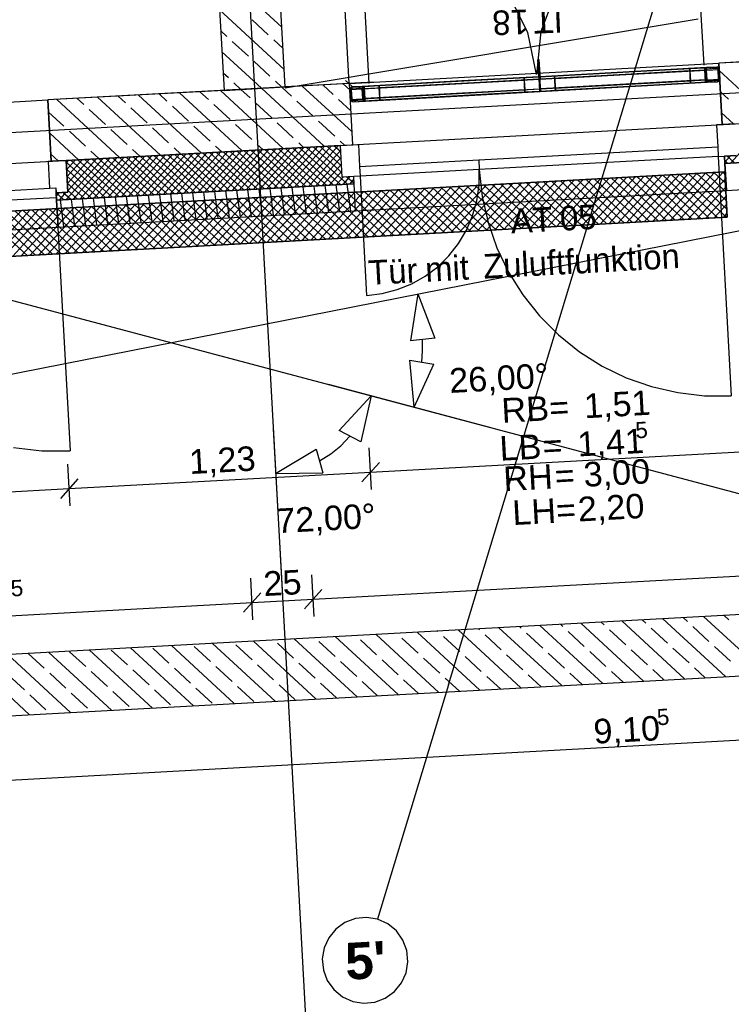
# Model space of a CAD drawing. Extents: x 199 to 1388, y 138 to 979.
# Tile 27 of 155: x 635 to 693, y 256 to 336. Entities that reach past the tile are written whole.
import ezdxf
from ezdxf.lldxf.tags import DXFTag

# ---------------------------------------------------------------- set-up
doc = ezdxf.new("R2010")
doc.units = 0
doc.layers.get('0').update_dxf_attribs({"lineweight": 25})
for name, color, linetype, lineweight, true_color in [('01AFU Allgemein Bemaßung-A07ET47HDI', 7, 'Continuous', 25, 0x848484), ('02 Raster Bemaßung-A07ET47FDI', 7, 'Continuous', 25, 0x848484), ('20 Außenwände-A07ET47EDI', 7, 'Continuous', 25, 0x848484), ('20 Bodenaufbau - Gefällelinien', 7, 'Continuous', 25, 0x848484), ('20 Dach Stb-Decke-A07ET47IDI', 7, 'Continuous', 25, 0x848484), ('20 Gitterwände-A07ET47DDI', 7, 'Continuous', 25, 0x848484), ('20 Innenwände-A07ET47KDI', 7, 'Continuous', 25, 0x848484), ('20 Türen Gitterwände - NR', 7, 'Continuous', 25, 0x848484), ('60 Stützwand - Stützwände', 7, 'Continuous', 25, 0x848484), ('70 Bodenabläufe+Rinnen', 7, 'Continuous', 25, 0x848484), ('A-0', 7, 'Continuous', 25, 0x848484), ('UPO_Loop2', 140, 'Continuous', 30, 0x00bfff)]:
    doc.layers.add(name, color=color, linetype=linetype, lineweight=lineweight, true_color=true_color)
doc.layers.add('02 Raster Gebäude-A07ET47NDI', color=7, linetype='Continuous', lineweight=25)
doc.layers.add('H_Mass', color=7, linetype='Continuous', lineweight=25)
doc.styles.get("Standard").update_dxf_attribs({"font": 'arial.ttf'})
tags = doc.linetypes.add('Raster-A07ET47ODI', pattern=[0.2, 0.1, -0.05, 0, -0.05]).pattern_tags.tags
tags[10:11] = [DXFTag(74, 4), DXFTag(75, 0), DXFTag(340, '0'), DXFTag(46, 1.0), DXFTag(50, 0.0), DXFTag(44, 0.0), DXFTag(45, 0.0)]
tags[8:9] = [DXFTag(74, 4), DXFTag(75, 0), DXFTag(340, '0'), DXFTag(46, 1.0), DXFTag(50, 0.0), DXFTag(44, 0.0), DXFTag(45, 0.0)]
tags[6:7] = [DXFTag(74, 4), DXFTag(75, 0), DXFTag(340, '0'), DXFTag(46, 1.0), DXFTag(50, 0.0), DXFTag(44, 0.0), DXFTag(45, 0.0)]
tags[4:5] = [DXFTag(74, 4), DXFTag(75, 0), DXFTag(340, '0'), DXFTag(46, 1.0), DXFTag(50, 0.0), DXFTag(44, 0.0), DXFTag(45, 0.0)]
tags = doc.linetypes.add('Strichlinie', pattern=[0.75, 0.5, -0.25]).pattern_tags.tags
tags[6:7] = [DXFTag(74, 4), DXFTag(75, 0), DXFTag(340, '0'), DXFTag(46, 1.0), DXFTag(50, 0.0), DXFTag(44, 0.0), DXFTag(45, 0.0)]
tags[4:5] = [DXFTag(74, 4), DXFTag(75, 0), DXFTag(340, '0'), DXFTag(46, 1.0), DXFTag(50, 0.0), DXFTag(44, 0.0), DXFTag(45, 0.0)]
tags = doc.linetypes.add('Strichlinie eng-A07ET47GDI', pattern=[0.115, 0.075, -0.04]).pattern_tags.tags
tags[6:7] = [DXFTag(74, 4), DXFTag(75, 0), DXFTag(340, '0'), DXFTag(46, 1.0), DXFTag(50, 0.0), DXFTag(44, 0.0), DXFTag(45, 0.0)]
tags[4:5] = [DXFTag(74, 4), DXFTag(75, 0), DXFTag(340, '0'), DXFTag(46, 1.0), DXFTag(50, 0.0), DXFTag(44, 0.0), DXFTag(45, 0.0)]
tags = doc.linetypes.add('Öffnungslinie Tür Fenster-A07ET47JDI', pattern=[0.115, 0.075, -0.04]).pattern_tags.tags
tags[6:7] = [DXFTag(74, 4), DXFTag(75, 0), DXFTag(340, '0'), DXFTag(46, 1.0), DXFTag(50, 0.0), DXFTag(44, 0.0), DXFTag(45, 0.0)]
tags[4:5] = [DXFTag(74, 4), DXFTag(75, 0), DXFTag(340, '0'), DXFTag(46, 1.0), DXFTag(50, 0.0), DXFTag(44, 0.0), DXFTag(45, 0.0)]

# ---------------------------------------------------------------- blocks, each defined once
blk = doc.blocks.new('Referenz-A07ET47ZDI', base_point=(226.995, 158.1))
at = {"layer": '01AFU Allgemein Bemaßung-A07ET47HDI'}
for p, q in [((663.773, 298.031), (663.586, 301.432)), ((663.696, 299.435), (693.851, 301.086)), ((639.164, 296.684), (638.978, 300.085)), ((664.404, 300.225), (662.988, 298.645)), ((639.795, 298.878), (638.379, 297.298)), ((639.087, 298.088), (663.696, 299.435)), ((618.917, 296.984), (639.087, 298.088)), ((659.005, 289.073), (768.836, 295.086)), ((654.089, 287.396), (653.903, 290.797)), ((659.082, 287.669), (658.896, 291.07)), ((654.72, 289.59), (653.305, 288.01)), ((659.713, 289.863), (658.297, 288.284)), ((610.582, 286.423), (654.013, 288.8)), ((654.013, 288.8), (659.005, 289.073)), ((594.184, 272.124), (776.004, 282.077))]:
    blk.add_line(p, q, dxfattribs=at)
at = {"layer": '02 Raster Bemaßung-A07ET47FDI'}
for p, q in [((667.554, 313.971), (666.945, 310.156)), ((667.554, 313.971), (668.934, 310.363)), ((668.934, 310.363), (666.945, 310.156)), ((667.93, 309.337), (667.939, 310.259)), ((667.879, 308.415), (667.93, 309.337)), ((667.253, 304.736), (666.894, 308.583)), ((666.894, 308.583), (668.865, 308.248)), ((667.253, 304.736), (668.865, 308.248)), ((660.223, 306.603), (673.391, 303.107)), ((663.725, 305.673), (661.115, 302.824)), ((663.725, 305.673), (662.89, 301.901)), ((655.741, 302.956), (656.486, 289.353)), ((662.89, 301.901), (661.115, 302.824)), ((661.265, 301.59), (662.003, 302.362)), ((655.94, 299.338), (659.26, 301.314)), ((659.26, 301.314), (659.803, 299.389)), ((660.437, 300.917), (661.265, 301.59)), ((659.531, 300.352), (660.437, 300.917)), ((655.94, 299.338), (659.803, 299.389))]:
    blk.add_line(p, q, dxfattribs=at)
at = {"layer": '02 Raster Gebäude-A07ET47NDI', "linetype": 'Raster-A07ET47ODI', "ltscale": 56.250004}
for p, q in [((620.326, 949.934), (657.302, 274.449)), ((670.061, 282.096), (817.241, 767.508)), ((322.804, 396.183), (768.12, 277.957)), ((330.77, 247.68), (1015.097, 382.381)), ((1013.211, 347.869), (329.65, 310.451)), ((670.061, 282.096), (664.258, 262.956)), ((657.302, 274.449), (658.395, 254.479))]:
    blk.add_line(p, q, dxfattribs=at)
at = {"layer": '02 Raster Gebäude-A07ET47NDI', "linetype": 'ByBlock', "ltscale": 56.250004}
for p, q in [((670.061, 282.096), (670.061, 282.096)), ((670.061, 282.096), (670.061, 282.096)), ((657.302, 274.449), (657.302, 274.449)), ((657.302, 274.449), (657.302, 274.449))]:
    blk.add_line(p, q, dxfattribs=at)
at = {"layer": '02 Raster Gebäude-A07ET47NDI'}
for p, q in [((661.592, 262.694), (660.849, 262.161)), ((662.447, 263.016), (661.592, 262.694)), ((663.356, 263.105), (662.447, 263.016)), ((664.258, 262.956), (663.356, 263.105)), ((665.09, 262.58), (664.258, 262.956)), ((660.849, 262.161), (660.27, 261.455)), ((665.796, 262), (665.09, 262.58)), ((666.329, 261.257), (665.796, 262)), ((660.27, 261.455), (659.893, 260.623)), ((666.651, 260.402), (666.329, 261.257)), ((659.893, 260.623), (659.744, 259.721)), ((666.74, 259.493), (666.651, 260.402)), ((659.744, 259.721), (659.834, 258.812)), ((666.592, 258.592), (666.74, 259.493)), ((659.834, 258.812), (660.156, 257.957)), ((660.156, 257.957), (660.688, 257.214)), ((666.215, 257.759), (666.592, 258.592)), ((660.688, 257.214), (661.394, 256.635)), ((665.635, 257.053), (666.215, 257.759)), ((661.394, 256.635), (662.227, 256.258)), ((662.227, 256.258), (663.128, 256.109)), ((664.037, 256.199), (664.892, 256.521)), ((664.892, 256.521), (665.635, 257.053)), ((663.128, 256.109), (664.037, 256.199))]:
    blk.add_line(p, q, dxfattribs=at)
at = {"layer": '20 Außenwände-A07ET47EDI'}
for p, q in [((766.549, 336.87), (692.115, 332.796)), ((661.96, 331.145), (692.115, 332.796)), ((692.388, 327.803), (692.115, 332.796)), ((696.659, 328.037), (692.147, 332.197)), ((661.96, 331.145), (656.718, 330.858)), ((660.632, 330.244), (659.784, 331.026)), ((661.988, 330.626), (661.455, 331.118)), ((662.233, 326.153), (661.96, 331.145)), ((651.725, 330.585), (637.351, 329.798)), ((649.871, 325.476), (644.745, 330.203)), ((647.067, 329.694), (646.416, 330.294)), ((653.213, 325.659), (648.087, 330.386)), ((650.458, 329.832), (649.758, 330.477)), ((656.555, 325.842), (651.429, 330.569)), ((653.849, 329.969), (653.1, 330.66)), ((659.897, 326.025), (654.771, 330.752)), ((657.241, 330.107), (656.442, 330.843)), ((662.177, 327.188), (658.113, 330.935)), ((692.918, 329.854), (692.242, 330.478)), ((617.182, 328.694), (637.351, 329.798)), ((637.625, 324.806), (637.351, 329.798)), ((643.187, 325.11), (638.061, 329.837)), ((640.284, 329.419), (639.732, 329.928)), ((646.529, 325.293), (641.403, 330.02)), ((643.675, 329.557), (643.074, 330.111)), ((652.222, 328.205), (650.899, 329.425)), ((655.614, 328.342), (654.29, 329.562)), ((659.005, 328.48), (657.682, 329.7)), ((662.082, 328.907), (661.073, 329.837)), ((638.657, 327.655), (637.406, 328.809)), ((642.048, 327.792), (640.725, 329.013)), ((645.44, 327.93), (644.116, 329.15)), ((648.831, 328.067), (647.508, 329.288)), ((693.317, 327.854), (692.336, 328.759)), ((653.987, 326.578), (652.663, 327.798)), ((657.378, 326.715), (656.055, 327.936)), ((660.769, 326.853), (659.446, 328.073)), ((693.387, 327.858), (691.929, 327.778)), ((691.929, 327.778), (692.027, 325.981)), ((693.387, 327.858), (692.388, 327.803)), ((692.623, 324.611), (750.706, 327.791)), ((693.07, 324.636), (696.09, 328.006)), ((639.845, 324.927), (637.5, 327.09)), ((640.421, 326.028), (639.098, 327.248)), ((643.813, 326.165), (642.489, 327.386)), ((647.204, 326.303), (645.881, 327.523)), ((650.595, 326.44), (649.272, 327.661)), ((654.884, 325.75), (654.428, 326.171)), ((658.226, 325.933), (657.819, 326.309)), ((661.568, 326.116), (661.211, 326.446)), ((661.235, 326.098), (662.692, 326.178)), ((661.235, 326.098), (662.233, 326.153)), ((662.692, 326.178), (662.791, 324.38)), ((692.743, 322.415), (773.931, 326.859)), ((638.174, 324.836), (637.594, 325.371)), ((638.823, 324.871), (661.235, 326.098)), ((641.516, 325.019), (640.863, 325.621)), ((644.858, 325.202), (644.254, 325.759)), ((644.493, 321.977), (647.514, 325.347)), ((645.058, 322.008), (648.079, 325.378)), ((645.623, 322.039), (648.643, 325.409)), ((646.188, 322.07), (649.208, 325.44)), ((646.753, 322.1), (649.773, 325.471)), ((647.318, 322.131), (650.338, 325.502)), ((648.2, 325.384), (647.645, 325.896)), ((651.071, 322.337), (647.701, 325.357)), ((647.882, 322.162), (650.903, 325.532)), ((651.636, 322.368), (648.266, 325.388)), ((648.447, 322.193), (651.468, 325.563)), ((652.201, 322.399), (648.83, 325.419)), ((649.012, 322.224), (652.032, 325.594)), ((652.765, 322.43), (649.395, 325.45)), ((649.577, 322.255), (652.597, 325.625)), ((653.33, 322.461), (649.96, 325.481)), ((650.142, 322.286), (653.162, 325.656)), ((653.895, 322.491), (650.525, 325.512)), ((650.707, 322.317), (653.727, 325.687)), ((651.542, 325.567), (651.037, 326.034)), ((654.46, 322.522), (651.09, 325.543)), ((651.271, 322.348), (654.292, 325.718)), ((655.025, 322.553), (651.655, 325.574)), ((651.836, 322.379), (654.857, 325.749)), ((655.59, 322.584), (652.219, 325.604)), ((652.401, 322.41), (655.421, 325.78)), ((656.154, 322.615), (652.784, 325.635)), ((652.966, 322.441), (655.986, 325.811)), ((656.719, 322.646), (653.349, 325.666)), ((653.531, 322.471), (656.551, 325.842)), ((657.284, 322.677), (653.914, 325.697)), ((654.096, 322.502), (657.116, 325.873)), ((657.849, 322.708), (654.479, 325.728)), ((654.66, 322.533), (657.681, 325.903)), ((658.414, 322.739), (655.044, 325.759)), ((655.225, 322.564), (658.246, 325.934)), ((658.979, 322.77), (655.609, 325.79)), ((655.79, 322.595), (658.81, 325.965)), ((659.543, 322.801), (656.173, 325.821)), ((656.355, 322.626), (659.375, 325.996)), ((660.108, 322.832), (656.738, 325.852)), ((656.92, 322.657), (659.94, 326.027)), ((660.673, 322.862), (657.303, 325.883)), ((657.485, 322.688), (660.505, 326.058)), ((661.238, 322.893), (657.868, 325.914)), ((658.05, 322.719), (661.07, 326.089)), ((661.803, 322.924), (658.433, 325.945)), ((658.614, 322.75), (661.257, 325.698)), ((661.357, 323.861), (658.998, 325.976)), ((661.326, 324.426), (659.562, 326.006)), ((661.295, 324.991), (660.127, 326.037)), ((661.264, 325.555), (660.692, 326.068)), ((661.377, 323.502), (661.235, 326.098)), ((672.516, 324.913), (692.027, 325.981)), ((692.027, 325.981), (692.071, 325.182)), ((638.823, 324.871), (637.365, 324.791)), ((637.365, 324.791), (637.485, 322.595)), ((638.823, 324.871), (637.625, 324.806)), ((638.965, 322.275), (638.823, 324.871)), ((642.033, 321.842), (638.832, 324.712)), ((638.835, 324.653), (639.041, 324.883)), ((638.845, 321.668), (641.865, 325.038)), ((638.866, 324.088), (639.606, 324.914)), ((638.897, 323.523), (640.171, 324.945)), ((638.928, 322.959), (640.736, 324.976)), ((638.959, 322.394), (641.3, 325.007)), ((642.598, 321.873), (639.228, 324.893)), ((639.41, 321.699), (642.43, 325.069)), ((643.163, 321.904), (639.793, 324.924)), ((639.975, 321.729), (642.995, 325.1)), ((643.728, 321.935), (640.358, 324.955)), ((640.539, 321.76), (643.56, 325.13)), ((644.293, 321.966), (640.923, 324.986)), ((641.104, 321.791), (644.125, 325.161)), ((644.858, 321.997), (641.488, 325.017)), ((641.669, 321.822), (644.689, 325.192)), ((645.422, 322.028), (642.052, 325.048)), ((642.234, 321.853), (645.254, 325.223)), ((645.987, 322.059), (642.617, 325.079)), ((642.799, 321.884), (645.819, 325.254)), ((646.552, 322.089), (643.182, 325.11)), ((643.364, 321.915), (646.384, 325.285)), ((647.117, 322.12), (643.747, 325.141)), ((643.929, 321.946), (646.949, 325.316)), ((647.682, 322.151), (644.312, 325.172)), ((648.247, 322.182), (644.877, 325.203)), ((648.812, 322.213), (645.441, 325.233)), ((649.376, 322.244), (646.006, 325.264)), ((649.941, 322.275), (646.571, 325.295)), ((650.506, 322.306), (647.136, 325.326)), ((659.179, 322.781), (661.287, 325.133)), ((659.744, 322.812), (661.318, 324.568)), ((662.791, 324.38), (672.516, 324.913)), ((672.516, 324.913), (672.56, 324.114)), ((692.071, 325.182), (672.56, 324.114)), ((692.071, 325.182), (693.529, 325.262)), ((692.071, 325.182), (693.139, 305.671)), ((692.59, 325.21), (693.529, 325.262)), ((692.623, 324.611), (692.59, 325.21)), ((692.869, 324.625), (692.609, 324.858)), ((692.616, 324.729), (693.071, 325.237)), ((692.743, 322.415), (692.623, 324.611)), ((693.434, 324.656), (692.802, 325.222)), ((641.469, 321.811), (638.863, 324.147)), ((660.309, 322.843), (661.349, 324.003)), ((662.791, 324.38), (662.835, 323.582)), ((672.56, 324.114), (662.835, 323.582)), ((672.56, 324.114), (672.802, 321.936)), ((638.059, 321.625), (662.348, 322.954)), ((640.904, 321.78), (638.894, 323.582)), ((640.339, 321.749), (638.924, 323.017)), ((660.874, 322.873), (661.44, 323.505)), ((662.835, 323.582), (661.377, 323.502)), ((662.315, 323.553), (661.377, 323.502)), ((661.439, 322.904), (662.005, 323.536)), ((662.347, 322.974), (661.736, 323.522)), ((662.003, 322.935), (662.329, 323.299)), ((662.316, 323.539), (662.301, 323.552)), ((662.348, 322.954), (662.315, 323.553)), ((662.468, 320.757), (662.348, 322.954)), ((617.336, 321.492), (637.985, 322.622)), ((637.485, 322.595), (637.985, 322.622)), ((637.985, 322.622), (638.028, 321.823)), ((637.985, 322.622), (638.007, 322.223)), ((638.007, 322.223), (638.965, 322.275)), ((638.026, 322.224), (638.965, 322.275)), ((638.059, 321.625), (638.026, 322.224)), ((638.644, 321.657), (638.027, 322.21)), ((638.04, 321.969), (638.282, 322.238)), ((638.28, 321.637), (638.846, 322.269)), ((639.209, 321.688), (638.577, 322.254)), ((639.774, 321.718), (638.955, 322.452)), ((647.653, 319.946), (647.372, 322.134)), ((648.554, 319.996), (648.273, 322.184)), ((649.455, 320.045), (649.174, 322.233)), ((650.356, 320.094), (650.075, 322.282)), ((651.257, 320.144), (650.976, 322.332)), ((652.158, 320.193), (651.877, 322.381)), ((653.059, 320.242), (652.778, 322.43)), ((653.96, 320.292), (653.679, 322.48)), ((654.861, 320.341), (654.58, 322.529)), ((655.763, 320.39), (655.481, 322.578)), ((656.664, 320.44), (656.382, 322.628)), ((657.565, 320.489), (657.284, 322.677)), ((658.466, 320.538), (658.185, 322.726)), ((659.367, 320.588), (659.086, 322.776)), ((660.268, 320.637), (659.987, 322.825)), ((661.169, 320.686), (660.888, 322.874)), ((662.07, 320.736), (661.789, 322.924)), ((662.468, 320.757), (692.743, 322.415)), ((638.028, 321.823), (617.379, 320.693)), ((638.028, 321.823), (639.159, 301.174)), ((638.08, 321.626), (638.058, 321.645)), ((638.18, 319.428), (638.059, 321.625)), ((638.642, 319.453), (638.361, 321.641)), ((639.543, 319.503), (639.262, 321.69)), ((640.444, 319.552), (640.163, 321.74)), ((641.346, 319.601), (641.064, 321.789)), ((642.247, 319.651), (641.966, 321.838)), ((643.148, 319.7), (642.867, 321.888)), ((644.049, 319.749), (643.768, 321.937)), ((644.95, 319.798), (644.669, 321.986)), ((645.851, 319.848), (645.57, 322.036)), ((646.752, 319.897), (646.471, 322.085)), ((672.802, 321.936), (673.287, 319.799)), ((638.18, 319.428), (662.468, 320.757)), ((673.287, 319.799), (674.008, 317.73)), ((617.49, 318.295), (638.18, 319.428)), ((674.008, 317.73), (674.956, 315.754)), ((674.956, 315.754), (676.119, 313.897)), ((676.119, 313.897), (677.483, 312.182)), ((677.483, 312.182), (679.03, 310.631)), ((679.03, 310.631), (680.741, 309.262)), ((680.741, 309.262), (682.595, 308.094)), ((682.595, 308.094), (684.568, 307.14)), ((684.568, 307.14), (686.635, 306.413)), ((686.635, 306.413), (688.77, 305.923)), ((688.77, 305.923), (690.948, 305.674)), ((690.948, 305.674), (693.139, 305.671)), ((634.535, 301.44), (636.84, 301.177)), ((636.84, 301.177), (639.159, 301.174))]:
    blk.add_line(p, q, dxfattribs=at)
at = {"layer": '20 Außenwände-A07ET47EDI', "linetype": 'Strichlinie eng-A07ET47GDI', "ltscale": 40.625}
for p, q in [((672.546, 322.84), (672.56, 324.114)), ((672.366, 321.579), (672.546, 322.84)), ((672.023, 320.352), (672.366, 321.579)), ((671.523, 319.18), (672.023, 320.352)), ((670.874, 318.084), (671.523, 319.18)), ((670.088, 317.081), (670.874, 318.084)), ((669.177, 316.19), (670.088, 317.081)), ((668.158, 315.425), (669.177, 316.19)), ((667.048, 314.8), (668.158, 315.425)), ((664.632, 314.009), (665.866, 314.325)), ((665.866, 314.325), (667.048, 314.8)), ((663.367, 313.856), (664.632, 314.009))]:
    blk.add_line(p, q, dxfattribs=at)
at = {"layer": '20 Außenwände-A07ET47EDI', "linetype": 'Strichlinie eng-A07ET47GDI', "ltscale": 56.250004}
blk.add_line((662.835, 323.582), (663.367, 313.856), dxfattribs=at)
at = {"layer": '20 Bodenaufbau - Gefällelinien', "linetype": 'Öffnungslinie Tür Fenster-A07ET47JDI', "ltscale": 56.250004}
blk.add_line((690.435, 336.384), (656.728, 330.759), dxfattribs=at)
at = {"layer": '20 Dach Stb-Decke-A07ET47IDI', "linetype": 'Öffnungslinie Tür Fenster-A07ET47JDI', "ltscale": 56.250004}
blk.add_line((591.439, 322.277), (773.259, 332.23), dxfattribs=at)
at = {"layer": '20 Gitterwände-A07ET47DDI', "linetype": 'Strichlinie', "ltscale": 56.250004}
for p, q in [((690.916, 332.63), (690.183, 345.937)), ((663.575, 331.134), (662.852, 344.441)), ((676.515, 335.315), (674.932, 338.453)), ((678.828, 338.666), (677.598, 335.374)), ((677.246, 331.877), (676.515, 335.315)), ((677.598, 335.374), (677.246, 331.877))]:
    blk.add_line(p, q, dxfattribs=at)
at = {"layer": '20 Gitterwände-A07ET47DDI', "linetype": 'Strichlinie eng-A07ET47GDI', "ltscale": 56.250004}
for p, q in [((677.339, 333.089), (677.438, 333.094)), ((677.415, 331.691), (677.339, 333.089)), ((677.438, 333.094), (677.515, 331.696)), ((677.479, 331.694), (691.114, 332.441)), ((677.49, 331.495), (691.125, 332.241)), ((691.114, 332.441), (691.95, 332.487)), ((691.125, 332.241), (692.161, 332.298)), ((691.95, 332.487), (692.051, 332.465)), ((692.051, 332.465), (692.128, 332.396)), ((692.128, 332.396), (692.161, 332.298)), ((692.161, 332.298), (692.204, 331.499)), ((662.006, 330.647), (671.155, 331.148)), ((662.194, 330.858), (671.144, 331.348)), ((671.144, 331.348), (677.479, 331.694)), ((671.155, 331.148), (677.49, 331.495)), ((677.534, 330.696), (691.169, 331.442)), ((677.545, 330.496), (691.179, 331.243)), ((691.169, 331.442), (692.204, 331.499)), ((691.179, 331.243), (692.016, 331.288)), ((692.114, 331.321), (692.016, 331.288)), ((692.183, 331.398), (692.114, 331.321)), ((692.204, 331.499), (692.183, 331.398)), ((662.006, 330.647), (662.027, 330.748)), ((662.049, 329.848), (662.006, 330.647)), ((662.027, 330.748), (662.096, 330.826)), ((662.049, 329.848), (671.198, 330.349)), ((662.096, 330.826), (662.194, 330.858)), ((671.198, 330.349), (677.534, 330.696)), ((671.209, 330.149), (677.545, 330.496)), ((662.082, 329.75), (662.049, 329.848)), ((662.159, 329.681), (662.082, 329.75)), ((662.26, 329.66), (662.159, 329.681)), ((662.26, 329.66), (671.209, 330.149))]:
    blk.add_line(p, q, dxfattribs=at)
at = {"layer": '20 Gitterwände-A07ET47DDI'}
for p, q in [((677.339, 333.089), (677.438, 333.094)), ((677.339, 333.089), (677.426, 331.491)), ((677.459, 332.709), (677.365, 332.607)), ((677.438, 333.094), (677.526, 331.497)), ((691.114, 332.441), (677.515, 331.696)), ((690.962, 332.232), (677.526, 331.497)), ((678.713, 331.762), (689.753, 332.366)), ((678.724, 331.562), (689.764, 332.167)), ((689.764, 332.167), (678.724, 331.562)), ((689.753, 332.366), (690.951, 332.432)), ((689.753, 332.366), (689.764, 332.167)), ((689.819, 331.168), (689.753, 332.366)), ((689.764, 332.167), (689.808, 331.368)), ((690.951, 332.432), (691.017, 331.234)), ((690.984, 332.334), (690.962, 332.232)), ((690.962, 332.232), (691.006, 331.433)), ((691.076, 331.987), (690.981, 331.884)), ((690.984, 332.334), (691.053, 332.411)), ((691.053, 332.411), (691.151, 332.443)), ((691.073, 332.288), (691.062, 332.238)), ((691.125, 332.241), (691.062, 332.238)), ((691.062, 332.238), (691.106, 331.439)), ((691.073, 332.288), (691.107, 332.327)), ((691.107, 332.327), (691.157, 332.343)), ((691.114, 332.431), (691.114, 332.441)), ((691.125, 332.241), (691.12, 332.331)), ((691.169, 331.442), (691.125, 332.241)), ((691.151, 332.443), (691.95, 332.487)), ((691.157, 332.343), (691.955, 332.387)), ((691.515, 332.463), (691.418, 332.357)), ((691.95, 332.487), (692.051, 332.465)), ((691.955, 332.387), (692.006, 332.376)), ((692.006, 332.376), (692.045, 332.342)), ((692.061, 332.292), (692.045, 332.342)), ((692.051, 332.465), (692.128, 332.396)), ((692.104, 331.494), (692.061, 332.292)), ((692.161, 332.298), (692.128, 332.396)), ((692.204, 331.499), (692.161, 332.298)), ((671.144, 331.348), (662.993, 330.902)), ((663.193, 330.912), (664.391, 330.978)), ((671.155, 331.148), (663.204, 330.713)), ((664.391, 330.978), (676.217, 331.625)), ((664.402, 330.778), (664.391, 330.978)), ((664.391, 330.978), (664.457, 329.78)), ((676.228, 331.426), (664.402, 330.778)), ((664.402, 330.778), (676.228, 331.426)), ((677.415, 331.691), (671.144, 331.348)), ((677.426, 331.491), (671.155, 331.148)), ((676.217, 331.625), (677.415, 331.691)), ((676.217, 331.625), (676.228, 331.426)), ((676.282, 330.427), (676.217, 331.625)), ((676.228, 331.426), (676.272, 330.627)), ((677.415, 331.691), (677.481, 330.493)), ((677.426, 331.491), (677.526, 331.497)), ((677.426, 331.491), (677.47, 330.692)), ((677.515, 331.696), (678.713, 331.762)), ((677.581, 330.498), (677.515, 331.696)), ((677.57, 330.698), (677.526, 331.497)), ((691.006, 331.433), (677.57, 330.698)), ((691.179, 331.243), (677.581, 330.498)), ((678.713, 331.762), (678.779, 330.564)), ((678.724, 331.562), (678.713, 331.762)), ((678.768, 330.764), (678.724, 331.562)), ((678.768, 330.764), (689.808, 331.368)), ((689.808, 331.368), (678.768, 330.764)), ((689.819, 331.168), (678.779, 330.564)), ((689.808, 331.368), (689.819, 331.168)), ((691.017, 331.234), (689.819, 331.168)), ((691.006, 331.433), (691.038, 331.335)), ((691.038, 331.335), (691.115, 331.266)), ((691.169, 331.442), (691.106, 331.439)), ((691.106, 331.439), (691.122, 331.39)), ((691.115, 331.266), (691.217, 331.245)), ((691.122, 331.39), (691.161, 331.355)), ((691.161, 331.355), (691.211, 331.345)), ((691.173, 331.352), (691.169, 331.442)), ((691.179, 331.243), (691.179, 331.253)), ((691.211, 331.345), (692.01, 331.388)), ((691.217, 331.245), (692.016, 331.288)), ((691.878, 331.381), (691.78, 331.276)), ((692.01, 331.388), (692.059, 331.404)), ((692.016, 331.288), (692.114, 331.321)), ((692.059, 331.404), (692.094, 331.443)), ((692.094, 331.443), (692.104, 331.494)), ((692.192, 331.722), (692.098, 331.62)), ((692.114, 331.321), (692.183, 331.398)), ((692.183, 331.398), (692.204, 331.499)), ((662.027, 330.748), (662.006, 330.647)), ((662.006, 330.647), (662.049, 329.848)), ((662.027, 330.748), (662.096, 330.826)), ((662.096, 330.826), (662.194, 330.858)), ((662.116, 330.703), (662.106, 330.653)), ((662.106, 330.653), (662.149, 329.854)), ((662.116, 330.703), (662.151, 330.742)), ((662.151, 330.742), (662.2, 330.758)), ((662.194, 330.858), (662.993, 330.902)), ((662.2, 330.758), (662.999, 330.802)), ((662.864, 330.894), (662.767, 330.789)), ((662.993, 330.902), (663.095, 330.88)), ((662.999, 330.802), (663.049, 330.791)), ((663.004, 330.702), (662.999, 330.802)), ((663.104, 330.707), (663.004, 330.702)), ((663.048, 329.903), (663.004, 330.702)), ((663.049, 330.791), (663.088, 330.756)), ((663.104, 330.707), (663.088, 330.756)), ((663.095, 330.88), (663.172, 330.811)), ((663.148, 329.908), (663.104, 330.707)), ((663.214, 330.536), (663.119, 330.434)), ((663.204, 330.713), (663.172, 330.811)), ((663.259, 329.714), (663.193, 330.912)), ((663.248, 329.914), (663.204, 330.713)), ((671.198, 330.349), (663.248, 329.914)), ((664.446, 329.98), (664.402, 330.778)), ((664.446, 329.98), (676.272, 330.627)), ((676.272, 330.627), (664.446, 329.98)), ((676.282, 330.427), (664.457, 329.78)), ((677.47, 330.692), (671.198, 330.349)), ((677.481, 330.493), (671.209, 330.149)), ((676.272, 330.627), (676.282, 330.427)), ((677.481, 330.493), (676.282, 330.427)), ((677.47, 330.692), (677.475, 330.593)), ((677.475, 330.593), (677.479, 330.52)), ((677.479, 330.52), (677.481, 330.493)), ((677.575, 330.598), (677.57, 330.698)), ((677.579, 330.525), (677.575, 330.598)), ((677.581, 330.498), (677.579, 330.525)), ((678.779, 330.564), (677.581, 330.498)), ((678.779, 330.564), (678.768, 330.764)), ((662.136, 330.105), (662.041, 330.002)), ((662.049, 329.848), (662.082, 329.75)), ((662.082, 329.75), (662.159, 329.681)), ((662.149, 329.854), (662.165, 329.805)), ((662.159, 329.681), (662.26, 329.66)), ((662.165, 329.805), (662.204, 329.77)), ((662.204, 329.77), (662.255, 329.759)), ((662.255, 329.759), (663.053, 329.803)), ((662.26, 329.66), (663.059, 329.703)), ((662.51, 329.773), (662.413, 329.668)), ((663.148, 329.908), (663.048, 329.903)), ((663.053, 329.803), (663.048, 329.903)), ((663.053, 329.803), (663.103, 329.819)), ((671.209, 330.149), (663.059, 329.703)), ((663.059, 329.703), (663.157, 329.736)), ((663.103, 329.819), (663.137, 329.858)), ((663.137, 329.858), (663.148, 329.908)), ((663.157, 329.736), (663.226, 329.813)), ((663.226, 329.813), (663.248, 329.914)), ((664.457, 329.78), (663.259, 329.714)), ((664.457, 329.78), (664.446, 329.98))]:
    blk.add_line(p, q, dxfattribs=at)
at = {"layer": '20 Innenwände-A07ET47KDI'}
for p, q in [((656.718, 330.858), (648.962, 472.545)), ((648.336, 392.497), (651.725, 330.585)), ((656.451, 335.732), (651.177, 340.594)), ((656.639, 332.293), (651.366, 337.156)), ((655.339, 335.125), (654.015, 336.345)), ((651.947, 334.987), (651.46, 335.437)), ((653.712, 333.361), (652.389, 334.581)), ((656.545, 334.012), (655.78, 334.718)), ((654.771, 330.752), (651.554, 333.718)), ((655.476, 331.734), (654.153, 332.954)), ((652.085, 331.596), (651.648, 331.999)), ((653.1, 330.66), (652.526, 331.189)), ((656.442, 330.843), (655.917, 331.327))]:
    blk.add_line(p, q, dxfattribs=at)
at = {"layer": '60 Stützwand - Stützwände'}
for p, q in [((708.979, 288.652), (558.898, 280.436)), ((696.008, 282.934), (690.881, 287.661)), ((692.941, 287.394), (692.552, 287.752)), ((675.984, 286.707), (675.842, 286.838)), ((682.64, 282.202), (677.513, 286.929)), ((679.376, 286.844), (679.184, 287.021)), ((685.982, 282.385), (680.855, 287.112)), ((682.767, 286.982), (682.526, 287.204)), ((689.324, 282.568), (684.197, 287.295)), ((686.158, 287.119), (685.868, 287.387)), ((692.666, 282.751), (687.539, 287.478)), ((689.55, 287.257), (689.21, 287.569)), ((691.314, 285.63), (689.991, 286.85)), ((665.93, 281.288), (660.803, 286.014)), ((669.272, 281.471), (664.145, 286.197)), ((672.614, 281.653), (667.487, 286.38)), ((669.202, 286.432), (669.158, 286.472)), ((670.966, 284.805), (669.643, 286.025)), ((675.956, 281.836), (670.829, 286.563)), ((672.593, 286.569), (672.5, 286.655)), ((674.357, 284.942), (673.034, 286.163)), ((679.298, 282.019), (674.171, 286.746)), ((677.749, 285.08), (676.425, 286.3)), ((681.14, 285.217), (679.817, 286.437)), ((684.531, 285.355), (683.208, 286.575)), ((687.923, 285.492), (686.599, 286.712)), ((652.561, 280.556), (647.435, 285.283)), ((650.618, 283.98), (649.295, 285.2)), ((655.903, 280.739), (650.777, 285.466)), ((654.009, 284.118), (652.686, 285.338)), ((659.246, 280.922), (654.119, 285.649)), ((657.401, 284.255), (656.078, 285.475)), ((662.588, 281.105), (657.461, 285.832)), ((660.792, 284.392), (659.469, 285.613)), ((664.183, 284.53), (662.86, 285.75)), ((667.575, 284.667), (666.251, 285.888)), ((693.078, 284.003), (691.755, 285.223)), ((639.193, 279.824), (634.067, 284.551)), ((637.053, 283.43), (635.738, 284.642)), ((642.535, 280.007), (637.409, 284.734)), ((640.444, 283.568), (639.121, 284.788)), ((645.877, 280.19), (640.751, 284.917)), ((643.835, 283.705), (642.512, 284.925)), ((649.219, 280.373), (644.093, 285.1)), ((647.227, 283.843), (645.904, 285.063)), ((672.731, 283.178), (671.407, 284.398)), ((676.122, 283.315), (674.799, 284.536)), ((679.513, 283.453), (678.19, 284.673)), ((682.904, 283.59), (681.581, 284.811)), ((686.296, 283.728), (684.973, 284.948)), ((689.687, 283.865), (688.364, 285.085)), ((559.171, 275.444), (709.252, 283.659)), ((635.851, 279.641), (630.725, 284.368)), ((652.383, 282.353), (651.059, 283.573)), ((655.774, 282.491), (654.451, 283.711)), ((659.165, 282.628), (657.842, 283.848)), ((662.557, 282.766), (661.233, 283.986)), ((665.948, 282.903), (664.625, 284.123)), ((669.339, 283.04), (668.016, 284.261)), ((635.426, 281.666), (634.103, 282.886)), ((638.817, 281.803), (637.494, 283.023)), ((642.209, 281.941), (640.885, 283.161)), ((645.6, 282.078), (644.277, 283.298)), ((648.991, 282.216), (647.668, 283.436)), ((674.285, 281.745), (673.172, 282.771)), ((677.627, 281.928), (676.563, 282.909)), ((680.969, 282.111), (679.954, 283.046)), ((684.311, 282.294), (683.346, 283.184)), ((687.653, 282.477), (686.737, 283.321)), ((690.995, 282.66), (690.128, 283.459)), ((657.538, 280.864), (656.215, 282.084)), ((660.917, 281.013), (659.606, 282.221)), ((664.259, 281.196), (662.998, 282.359)), ((667.601, 281.379), (666.389, 282.496)), ((670.943, 281.562), (669.78, 282.634)), ((637.19, 280.039), (635.867, 281.259)), ((640.582, 280.176), (639.258, 281.397)), ((643.973, 280.314), (642.65, 281.534)), ((647.364, 280.451), (646.041, 281.671)), ((650.756, 280.589), (649.432, 281.809)), ((654.147, 280.726), (652.824, 281.946))]:
    blk.add_line(p, q, dxfattribs=at)
at = {"layer": '70 Bodenabläufe+Rinnen'}
for p, q in [((617.667, 319.827), (692.6, 323.929)), ((689.616, 323.766), (686.018, 319.863)), ((690.333, 323.805), (686.734, 319.902)), ((691.049, 323.844), (687.451, 319.942)), ((691.765, 323.883), (688.167, 319.981)), ((692.482, 323.923), (688.883, 320.02)), ((692.767, 320.88), (689.637, 323.767)), ((692.728, 321.597), (690.333, 323.805)), ((692.689, 322.313), (691.029, 323.843)), ((692.649, 323.029), (691.725, 323.881)), ((692.61, 323.745), (692.422, 323.919)), ((692.6, 323.929), (692.802, 320.235)), ((674.575, 322.942), (670.976, 319.04)), ((675.291, 322.982), (671.693, 319.079)), ((676.007, 323.021), (672.409, 319.118)), ((676.724, 323.06), (673.125, 319.158)), ((677.44, 323.099), (673.841, 319.197)), ((678.112, 319.431), (674.319, 322.928)), ((678.156, 323.138), (674.558, 319.236)), ((678.809, 319.469), (675.015, 322.967)), ((678.872, 323.178), (675.274, 319.275)), ((679.505, 319.507), (675.711, 323.005)), ((679.589, 323.217), (675.99, 319.314)), ((680.201, 319.545), (676.408, 323.043)), ((680.305, 323.256), (676.706, 319.354)), ((680.897, 319.583), (677.104, 323.081)), ((681.021, 323.295), (677.423, 319.393)), ((681.594, 319.621), (677.8, 323.119)), ((681.737, 323.334), (678.139, 319.432)), ((682.29, 319.659), (678.497, 323.157)), ((682.454, 323.374), (678.855, 319.471)), ((682.986, 319.697), (679.193, 323.195)), ((683.17, 323.413), (679.572, 319.51)), ((683.682, 319.735), (679.889, 323.233)), ((683.886, 323.452), (680.288, 319.55)), ((684.379, 319.774), (680.585, 323.271)), ((684.603, 323.491), (681.004, 319.589)), ((685.075, 319.812), (681.282, 323.31)), ((685.319, 323.531), (681.72, 319.628)), ((685.771, 319.85), (681.978, 323.348)), ((686.035, 323.57), (682.437, 319.667)), ((686.467, 319.888), (682.674, 323.386)), ((686.751, 323.609), (683.153, 319.706)), ((687.164, 319.926), (683.37, 323.424)), ((687.468, 323.648), (683.869, 319.746)), ((687.86, 319.964), (684.067, 323.462)), ((688.184, 323.687), (684.585, 319.785)), ((688.556, 320.002), (684.763, 323.5)), ((688.9, 323.727), (685.302, 319.824)), ((689.252, 320.04), (685.459, 323.538)), ((689.949, 320.078), (686.155, 323.576)), ((690.645, 320.117), (686.852, 323.614)), ((691.341, 320.155), (687.548, 323.653)), ((692.037, 320.193), (688.244, 323.691)), ((692.734, 320.231), (688.94, 323.729)), ((692.632, 323.348), (689.599, 320.059)), ((660.249, 322.158), (656.651, 318.256)), ((660.966, 322.197), (657.367, 318.295)), ((661.682, 322.237), (658.083, 318.334)), ((662.398, 322.276), (658.8, 318.373)), ((663.114, 322.315), (659.516, 318.413)), ((663.491, 318.63), (659.698, 322.128)), ((663.831, 322.354), (660.232, 318.452)), ((664.187, 318.668), (660.394, 322.166)), ((664.547, 322.393), (660.948, 318.491)), ((664.884, 318.706), (661.09, 322.204)), ((665.263, 322.433), (661.665, 318.53)), ((665.58, 318.744), (661.786, 322.242)), ((665.979, 322.472), (662.381, 318.569)), ((666.276, 318.783), (662.483, 322.28)), ((666.696, 322.511), (663.097, 318.609)), ((666.972, 318.821), (663.179, 322.319)), ((667.412, 322.55), (663.814, 318.648)), ((667.669, 318.859), (663.875, 322.357)), ((668.128, 322.59), (664.53, 318.687)), ((668.365, 318.897), (664.571, 322.395)), ((668.845, 322.629), (665.246, 318.726)), ((669.061, 318.935), (665.268, 322.433)), ((669.561, 322.668), (665.962, 318.765)), ((669.757, 318.973), (665.964, 322.471)), ((670.454, 319.011), (666.66, 322.509)), ((670.277, 322.707), (666.679, 318.805)), ((671.15, 319.049), (667.356, 322.547)), ((670.993, 322.746), (667.395, 318.844)), ((671.846, 319.088), (668.053, 322.585)), ((671.71, 322.786), (668.111, 318.883)), ((672.542, 319.126), (668.749, 322.624)), ((672.426, 322.825), (668.827, 318.922)), ((673.239, 319.164), (669.445, 322.662)), ((673.142, 322.864), (669.544, 318.961)), ((673.935, 319.202), (670.141, 322.7)), ((673.858, 322.903), (670.26, 319.001)), ((674.631, 319.24), (670.838, 322.738)), ((675.327, 319.278), (671.534, 322.776)), ((676.024, 319.316), (672.23, 322.814)), ((676.72, 319.354), (672.926, 322.852)), ((677.416, 319.392), (673.623, 322.89)), ((692.67, 322.652), (690.316, 320.099)), ((645.208, 321.335), (641.609, 317.432)), ((645.924, 321.374), (642.325, 317.472)), ((646.64, 321.413), (643.042, 317.511)), ((647.356, 321.452), (643.758, 317.55)), ((648.073, 321.492), (644.474, 317.589)), ((648.87, 317.83), (645.076, 321.328)), ((648.789, 321.531), (645.191, 317.628)), ((649.566, 317.868), (645.773, 321.366)), ((649.505, 321.57), (645.907, 317.668)), ((650.262, 317.906), (646.469, 321.404)), ((650.222, 321.609), (646.623, 317.707)), ((650.959, 317.944), (647.165, 321.442)), ((650.938, 321.649), (647.339, 317.746)), ((651.655, 317.982), (647.861, 321.48)), ((651.654, 321.688), (648.056, 317.785)), ((652.351, 318.02), (648.558, 321.518)), ((652.37, 321.727), (648.772, 317.824)), ((653.047, 318.058), (649.254, 321.556)), ((653.087, 321.766), (649.488, 317.864)), ((653.744, 318.097), (649.95, 321.594)), ((653.803, 321.805), (650.204, 317.903)), ((654.44, 318.135), (650.646, 321.633)), ((654.519, 321.845), (650.921, 317.942)), ((655.136, 318.173), (651.343, 321.671)), ((655.235, 321.884), (651.637, 317.981)), ((655.832, 318.211), (652.039, 321.709)), ((655.952, 321.923), (652.353, 318.02)), ((656.529, 318.249), (652.735, 321.747)), ((656.668, 321.962), (653.069, 318.06)), ((657.225, 318.287), (653.431, 321.785)), ((657.384, 322.001), (653.786, 318.099)), ((657.921, 318.325), (654.128, 321.823)), ((658.1, 322.041), (654.502, 318.138)), ((658.617, 318.363), (654.824, 321.861)), ((658.817, 322.08), (655.218, 318.177)), ((659.314, 318.401), (655.52, 321.899)), ((659.533, 322.119), (655.935, 318.217)), ((660.01, 318.44), (656.216, 321.937)), ((660.706, 318.478), (656.913, 321.976)), ((661.402, 318.516), (657.609, 322.014)), ((662.099, 318.554), (658.305, 322.052)), ((662.795, 318.592), (659.001, 322.09)), ((692.708, 321.956), (691.032, 320.138)), ((635.18, 320.786), (631.581, 316.883)), ((635.641, 317.106), (631.848, 320.604)), ((635.896, 320.825), (632.298, 316.923)), ((636.337, 317.144), (632.544, 320.642)), ((636.612, 320.864), (633.014, 316.962)), ((637.034, 317.182), (633.24, 320.68)), ((637.329, 320.904), (633.73, 317.001)), ((637.73, 317.22), (633.936, 320.718)), ((638.045, 320.943), (634.446, 317.04)), ((638.426, 317.258), (634.633, 320.756)), ((638.761, 320.982), (635.163, 317.079)), ((639.122, 317.296), (635.329, 320.794)), ((639.477, 321.021), (635.879, 317.119)), ((639.819, 317.334), (636.025, 320.832)), ((640.194, 321.06), (636.595, 317.158)), ((640.515, 317.372), (636.721, 320.87)), ((640.91, 321.1), (637.312, 317.197)), ((641.211, 317.411), (637.418, 320.908)), ((641.626, 321.139), (638.028, 317.236)), ((641.907, 317.449), (638.114, 320.947)), ((642.343, 321.178), (638.744, 317.276)), ((642.604, 317.487), (638.81, 320.985)), ((643.059, 321.217), (639.46, 317.315)), ((643.3, 317.525), (639.506, 321.023)), ((643.775, 321.256), (640.177, 317.354)), ((643.996, 317.563), (640.203, 321.061)), ((644.491, 321.296), (640.893, 317.393)), ((644.692, 317.601), (640.899, 321.099)), ((645.389, 317.639), (641.595, 321.137)), ((646.085, 317.677), (642.291, 321.175)), ((646.781, 317.715), (642.988, 321.213)), ((647.477, 317.754), (643.684, 321.251)), ((648.174, 317.792), (644.38, 321.29)), ((692.746, 321.259), (691.748, 320.177)), ((692.784, 320.563), (692.464, 320.216)), ((692.802, 320.235), (617.869, 316.133))]:
    blk.add_line(p, q, dxfattribs=at)
at = {"layer": 'A-0', "linetype": 'Continuous', "ltscale": 312.5}
for p, q in [((656.718, 330.858), (649.235, 467.553)), ((644.243, 467.279), (651.725, 330.585)), ((772.636, 337.204), (692.115, 332.796)), ((677.438, 333.094), (677.339, 333.089)), ((677.339, 333.089), (677.426, 331.491)), ((677.526, 331.497), (677.438, 333.094)), ((692.115, 332.796), (692.388, 327.803)), ((690.984, 332.334), (690.962, 332.232)), ((690.962, 332.232), (691.006, 331.433)), ((691.053, 332.411), (690.984, 332.334)), ((691.151, 332.443), (691.053, 332.411)), ((691.062, 332.238), (691.073, 332.288)), ((691.106, 331.439), (691.062, 332.238)), ((691.073, 332.288), (691.107, 332.327)), ((691.107, 332.327), (691.157, 332.343)), ((691.95, 332.487), (691.151, 332.443)), ((691.157, 332.343), (691.955, 332.387)), ((692.051, 332.465), (691.95, 332.487)), ((691.955, 332.387), (692.006, 332.376)), ((692.006, 332.376), (692.045, 332.342)), ((692.045, 332.342), (692.061, 332.292)), ((692.128, 332.396), (692.051, 332.465)), ((692.061, 332.292), (692.104, 331.494)), ((692.161, 332.298), (692.128, 332.396)), ((692.204, 331.499), (692.161, 332.298)), ((661.96, 331.145), (637.351, 329.798)), ((662.233, 326.153), (661.96, 331.145)), ((677.426, 331.491), (677.526, 331.497)), ((691.006, 331.433), (691.038, 331.335)), ((691.038, 331.335), (691.115, 331.266)), ((691.122, 331.39), (691.106, 331.439)), ((691.115, 331.266), (691.217, 331.245)), ((691.161, 331.355), (691.122, 331.39)), ((691.211, 331.345), (691.161, 331.355)), ((692.01, 331.388), (691.211, 331.345)), ((691.217, 331.245), (692.016, 331.288)), ((692.059, 331.404), (692.01, 331.388)), ((692.016, 331.288), (692.114, 331.321)), ((692.094, 331.443), (692.059, 331.404)), ((692.104, 331.494), (692.094, 331.443)), ((692.114, 331.321), (692.183, 331.398)), ((692.183, 331.398), (692.204, 331.499)), ((651.725, 330.585), (656.718, 330.858)), ((662.027, 330.748), (662.006, 330.647)), ((662.006, 330.647), (662.049, 329.848)), ((662.096, 330.826), (662.027, 330.748)), ((662.194, 330.858), (662.096, 330.826)), ((662.106, 330.653), (662.116, 330.703)), ((662.149, 329.854), (662.106, 330.653)), ((662.116, 330.703), (662.151, 330.742)), ((662.151, 330.742), (662.2, 330.758)), ((662.993, 330.902), (662.194, 330.858)), ((662.2, 330.758), (662.999, 330.802)), ((663.095, 330.88), (662.993, 330.902)), ((662.999, 330.802), (663.049, 330.791)), ((663.049, 330.791), (663.088, 330.756)), ((663.088, 330.756), (663.104, 330.707)), ((663.172, 330.811), (663.095, 330.88)), ((663.104, 330.707), (663.148, 329.908)), ((663.204, 330.713), (663.172, 330.811)), ((663.248, 329.914), (663.204, 330.713)), ((637.351, 329.798), (637.625, 324.806)), ((662.049, 329.848), (662.082, 329.75)), ((662.082, 329.75), (662.159, 329.681)), ((662.165, 329.805), (662.149, 329.854)), ((662.159, 329.681), (662.26, 329.66)), ((662.204, 329.77), (662.165, 329.805)), ((662.255, 329.759), (662.204, 329.77)), ((663.053, 329.803), (662.255, 329.759)), ((662.26, 329.66), (663.059, 329.703)), ((663.103, 329.819), (663.053, 329.803)), ((663.059, 329.703), (663.157, 329.736)), ((663.137, 329.858), (663.103, 329.819)), ((663.148, 329.908), (663.137, 329.858)), ((663.157, 329.736), (663.226, 329.813)), ((663.226, 329.813), (663.248, 329.914)), ((773.657, 329.047), (692.623, 324.611)), ((692.388, 327.803), (693.387, 327.858)), ((692.623, 324.611), (750.706, 327.791)), ((661.235, 326.098), (662.233, 326.153)), ((638.823, 324.871), (661.235, 326.098)), ((661.235, 326.098), (638.823, 324.871)), ((661.377, 323.502), (661.235, 326.098)), ((692.743, 322.415), (758.152, 325.995)), ((637.625, 324.806), (638.823, 324.871)), ((638.823, 324.871), (638.965, 322.275)), ((693.529, 325.262), (692.59, 325.21)), ((692.59, 325.21), (692.623, 324.611)), ((692.623, 324.611), (692.743, 322.415)), ((692.6, 323.929), (617.667, 319.827)), ((692.802, 320.235), (692.6, 323.929)), ((662.348, 322.954), (638.059, 321.625)), ((638.059, 321.625), (662.348, 322.954)), ((662.315, 323.553), (661.377, 323.502)), ((662.348, 322.954), (662.315, 323.553)), ((662.468, 320.757), (662.348, 322.954)), ((638.965, 322.275), (638.026, 322.224)), ((638.026, 322.224), (638.059, 321.625)), ((638.059, 321.625), (638.18, 319.428)), ((638.18, 319.428), (662.468, 320.757)), ((617.869, 316.133), (692.802, 320.235)), ((708.979, 288.652), (558.898, 280.436)), ((559.171, 275.444), (709.252, 283.659))]:
    blk.add_line(p, q, dxfattribs=at)
at = {"layer": '01AFU Allgemein Bemaßung-A07ET47HDI', "linetype": 'ByBlock', "ltscale": 40.625, "attachment_point": 1, "rotation": 3.1332}
for s, insert, char_height in [('{\\fArial;1,51}', (681.056, 305.825), 2), ('{\\fArial;RB}', (674.323, 305.457), 2), ('{\\fArial;=}', (678.21, 305.67), 2), ('{\\fArial;1,41}', (680.518, 302.709), 2), ('{\\fArial;5}', (685.258, 303.509), 1.32), ('{\\fArial;LB}', (674.164, 302.361), 2), ('{\\fArial;=}', (677.673, 302.553), 2), ('{\\fArial;1,23}', (648.816, 301.274), 2), ('{\\fArial;3,00}', (681.023, 300.233), 2), ('{\\fArial;RH}', (674.474, 299.875), 2), ('{\\fArial;=}', (678.665, 300.104), 2), ('{\\fArial;LH=}', (675.206, 297.111), 2), ('{\\fArial;2,20}', (680.555, 297.403), 2), ('{\\fArial;25}', (654.887, 291.318), 2), ('{\\fArial;5}', (634.274, 290.611), 1.32), ('{\\fArial;9,10}', (681.832, 279.273), 2), ('{\\fArial;5}', (687.019, 280.098), 1.32)]:
    blk.add_mtext(s, dxfattribs=dict(at, insert=insert, char_height=char_height))
at = {"layer": '02 Raster Bemaßung-A07ET47FDI', "linetype": 'ByBlock', "ltscale": 56.250004, "char_height": 2, "attachment_point": 1, "rotation": 3.1332}
for s, insert in [('{\\fArial;26,00°}', (670.054, 307.89)), ('{\\fArial;72,00°}', (655.943, 296.451))]:
    blk.add_mtext(s, dxfattribs=dict(at, insert=insert))
at = {"layer": '02 Raster Gebäude-A07ET47NDI', "linetype": 'Continuous', "ltscale": 56.250004, "insert": (661.53, 261.013), "char_height": 3, "attachment_point": 1, "rotation": 3.1332}
blk.add_mtext("{\\fArial|b1|i0;5'}", dxfattribs=at)
at = {"layer": '20 Außenwände-A07ET47EDI', "linetype": 'Continuous', "ltscale": 56.250004, "char_height": 2, "attachment_point": 1, "rotation": 3.1332}
for s, insert in [('{\\fCentury Gothic;AT}', (675.07, 320.904)), ('{\\fCentury Gothic;05}', (679.099, 321.124))]:
    blk.add_mtext(s, dxfattribs=dict(at, insert=insert))
at = {"layer": '20 Außenwände-A07ET47EDI', "char_height": 2, "attachment_point": 1, "rotation": 3.1332}
for s, insert in [('{\\fCentury Gothic;Zuluftfunktion}', (672.83, 317.215)), ('{\\fCentury Gothic;Tür}', (663.445, 316.701)), ('{\\fCentury Gothic;mit}', (668.091, 316.956))]:
    blk.add_mtext(s, dxfattribs=dict(at, insert=insert))
at = {"layer": '20 Türen Gitterwände - NR', "char_height": 2, "attachment_point": 1, "rotation": 182.32123}
for s, insert in [('{\\fCentury Gothic;18}', (676.643, 335.193)), ('{\\fCentury Gothic;IT}', (679.406, 335.305))]:
    blk.add_mtext(s, dxfattribs=dict(at, insert=insert))
blk = doc.blocks.new('Maß-A07ET4ARDI', base_point=(655.649, 330.867))
at = {"color": 0, "linetype": 'ByBlock', "lineweight": -2, "ltscale": 0.25}
for p, q in [((662.638, 354.417), (655.649, 354.034)), ((660.921, 354.058), (660.362, 354.558)), ((660.641, 354.308), (661.91, 331.141)), ((663.907, 331.25), (656.917, 330.867)), ((662.189, 330.89), (661.631, 331.391))]:
    blk.add_line(p, q, dxfattribs=at)
at = {"color": 0, "linetype": 'ByBlock', "lineweight": -2, "ltscale": 0.25, "insert": (663.53, 345.452), "char_height": 1.8, "attachment_point": 1, "rotation": 273.13444}
blk.add_mtext('{\\fArial;1160}', dxfattribs=at)

msp = doc.modelspace()

# ---------------------------------------------------------------- block references
at = {"layer": 'H_Mass', "ltscale": 0.25}
msp.add_blockref('Maß-A07ET4ARDI', (655.649, 330.867), dxfattribs=at)
at = {"layer": 'UPO_Loop2', "color": 219, "lineweight": 80, "ltscale": 4000.00006, "true_color": 0x642165}
msp.add_blockref('Referenz-A07ET47ZDI', (226.995, 158.1), dxfattribs=at)

doc.saveas('drawing.dxf')
